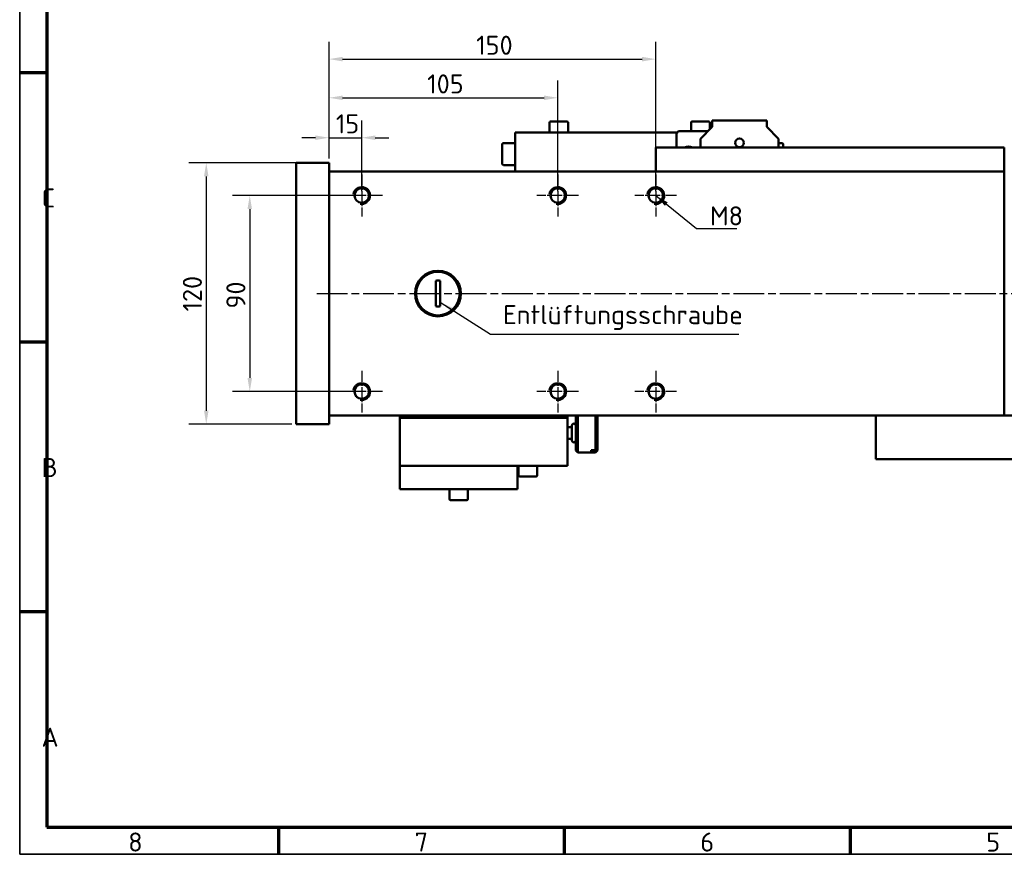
# Model space of a CAD drawing. Header units: millimetres. Extents: x 12 to 1038, y 12 to 732.
# Tile 1 of 5: x 12 to 464, y 12 to 396. Entities that reach past the tile are written whole.
import ezdxf

# ---------------------------------------------------------------- set-up
doc = ezdxf.new("R2010")
doc.units = ezdxf.units.MM
doc.header["$LTSCALE"] = 2.5
doc.linetypes.add('CHAIN', pattern=[0.3543, 0.2362, -0.0295, 0.0591, -0.0295])
doc.layers.get('0').update_dxf_attribs({"lineweight": 25})
for name, color, linetype, lineweight in [('Bemaßung (ISO)', 7, 'Continuous', 25), ('Mittellinie (ISO)', 7, 'Continuous', 25), ('Mittelpunktmarkierung (ISO)', 7, 'Continuous', 25), ('Rahmen (ISO)', 7, 'Continuous', 70), ('Sichtbar (ISO)', 7, 'Continuous', 50), ('Sichtbar schmal (ISO)', 7, 'Continuous', 35), ('Symbol (ISO)', 7, 'Continuous', 25)]:
    doc.layers.add(name, color=color, linetype=linetype, lineweight=lineweight)
doc.styles.add('Notiztext (DIN)', font='isocpeur.ttf')
doc.dimstyles.new('Standard (DIN)', dxfattribs={"dimscale": 2.5, "dimtxt": 3.5, "dimasz": 2.5, "dimexe": 3.175, "dimexo": 0.8, "dimgap": 0.8, "dimtad": 1, "dimdec": 3, "dimrnd": 1e-08, "dimtxsty": 'Notiztext (DIN)', "dimcen": 0.09, "dimdle": 10, "dimclrd": 256, "dimclre": 256, "dimclrt": 256, "dimazin": 2, "dimtfac": 0.571429, "dimtdec": 3, "dimtmove": 0, "dimatfit": 3, "dimfxl": 1, "dimtolj": 1, "dimlwd": -1, "dimlwe": -1, "dimarcsym": 0})
doc.dimstyles.new('Standard - Methode 2a (DIN)$7', dxfattribs={"dimscale": 2.5, "dimtxt": 3.5, "dimasz": 2.5, "dimexe": 3.175, "dimexo": 0.8, "dimgap": 0.8, "dimtad": 1, "dimtih": 1, "dimtoh": 1, "dimrnd": 1e-08, "dimtxsty": 'Notiztext (DIN)', "dimcen": 0.09, "dimdle": 10, "dimclrd": 256, "dimclre": 256, "dimclrt": 256, "dimazin": 2, "dimtfac": 1, "dimtmove": 0, "dimatfit": 3, "dimfxl": 1, "dimtolj": 1, "dimlwd": -1, "dimlwe": -1, "dimarcsym": 0})

# ---------------------------------------------------------------- blocks, each defined once
blk = doc.blocks.new('Ränder Hagen+Goebel Rahmen')
at = {"layer": 'Rahmen (ISO)', "linetype": 'Continuous', "lineweight": 35}
for p, q in [((5, 292), (5, 5)), ((5, 5), (415, 5))]:
    blk.add_line(p, q, dxfattribs=at)
at = {"layer": 'Rahmen (ISO)'}
for p, q in [((10, 287), (10, 10)), ((10, 148.5), (5, 148.5)), ((10, 99), (5, 99)), ((10, 49.5), (5, 49.5)), ((10, 10), (410, 10)), ((52.5, 10), (52.5, 5)), ((105, 10), (105, 5)), ((157.5, 10), (157.5, 5))]:
    blk.add_line(p, q, dxfattribs=at)
at = {"layer": 'Symbol (ISO)', "char_height": 3.5, "style": 'Notiztext (DIN)'}
for s, insert, attachment_point in [('C', (9, 123.75), 7), ('B', (9, 74.25), 7), ('A', (9, 24.75), 7), ('8', (26.25, 9), 2), ('6', (131.25, 9), 2), ('7', (78.75, 9), 2), ('5', (183.75, 9), 2)]:
    blk.add_mtext(s, dxfattribs=dict(at, insert=insert, attachment_point=attachment_point))
blk = doc.blocks.new('*D6')
at = {"layer": 'Bemaßung (ISO)'}
for p, q in [((154.49, 331.87), (154.49, 349.34)), ((169.49, 316.87), (169.49, 349.34)), ((148.24, 341.4), (141.99, 341.4)), ((154.49, 341.4), (169.49, 341.4)), ((175.74, 341.4), (181.99, 341.4))]:
    blk.add_line(p, q, dxfattribs=at)
for points in [[(148.24, 342.45), (148.24, 340.36), (154.49, 341.4)], [(175.74, 342.45), (175.74, 340.36), (169.49, 341.4)]]:
    blk.add_solid(points, dxfattribs=at)
at = {"layer": 'Defpoints', "color": 0}
for p in [(169.49, 341.4), (154.49, 329.87), (169.49, 314.87)]:
    blk.add_point(p, dxfattribs=at)
at = {"layer": 'Bemaßung (ISO)', "insert": (157.62, 352.15), "char_height": 8.75, "attachment_point": 1, "style": 'Notiztext (DIN)'}
blk.add_mtext('\\A1;15', dxfattribs=at)
blk = doc.blocks.new('*D7')
at = {"layer": 'Bemaßung (ISO)'}
for p, q in [((154.49, 331.87), (154.49, 367.66)), ((259.49, 316.87), (259.49, 367.66)), ((160.74, 359.72), (253.24, 359.72))]:
    blk.add_line(p, q, dxfattribs=at)
for points in [[(160.74, 360.76), (160.74, 358.68), (154.49, 359.72)], [(253.24, 360.76), (253.24, 358.68), (259.49, 359.72)]]:
    blk.add_solid(points, dxfattribs=at)
at = {"layer": 'Defpoints', "color": 0}
for p in [(259.49, 359.72), (154.49, 329.87), (259.49, 314.87)]:
    blk.add_point(p, dxfattribs=at)
at = {"layer": 'Bemaßung (ISO)', "insert": (199.55, 370.47), "char_height": 8.75, "attachment_point": 1, "style": 'Notiztext (DIN)'}
blk.add_mtext('\\A1;105', dxfattribs=at)
blk = doc.blocks.new('*D8')
at = {"layer": 'Bemaßung (ISO)'}
for p, q in [((154.49, 331.87), (154.49, 385.41)), ((304.49, 316.87), (304.49, 385.41)), ((160.74, 377.47), (298.24, 377.47))]:
    blk.add_line(p, q, dxfattribs=at)
for points in [[(160.74, 378.52), (160.74, 376.43), (154.49, 377.47)], [(298.24, 378.52), (298.24, 376.43), (304.49, 377.47)]]:
    blk.add_solid(points, dxfattribs=at)
at = {"layer": 'Defpoints', "color": 0}
for p in [(304.49, 377.47), (154.49, 329.87), (304.49, 314.87)]:
    blk.add_point(p, dxfattribs=at)
at = {"layer": 'Bemaßung (ISO)', "insert": (222.05, 388.22), "char_height": 8.75, "attachment_point": 1, "style": 'Notiztext (DIN)'}
blk.add_mtext('\\A1;150', dxfattribs=at)
blk = doc.blocks.new('*D9')
at = {"layer": 'Bemaßung (ISO)'}
for p, q in [((167.49, 314.87), (110.18, 314.87)), ((118.12, 308.62), (118.12, 231.12)), ((167.49, 224.87), (110.18, 224.87))]:
    blk.add_line(p, q, dxfattribs=at)
for points in [[(117.07, 308.62), (119.16, 308.62), (118.12, 314.87)], [(117.07, 231.12), (119.16, 231.12), (118.12, 224.87)]]:
    blk.add_solid(points, dxfattribs=at)
at = {"layer": 'Defpoints', "color": 0}
for p in [(169.49, 314.87), (118.12, 224.87), (169.49, 224.87)]:
    blk.add_point(p, dxfattribs=at)
at = {"layer": 'Bemaßung (ISO)', "insert": (107.37, 262.97), "char_height": 8.75, "attachment_point": 1, "rotation": 90, "style": 'Notiztext (DIN)'}
blk.add_mtext('\\A1;90', dxfattribs=at)
blk = doc.blocks.new('*D10')
at = {"layer": 'Bemaßung (ISO)'}
for p, q in [((152.49, 329.87), (90.21, 329.87)), ((98.14, 323.62), (98.14, 216.12)), ((137.49, 209.87), (90.21, 209.87))]:
    blk.add_line(p, q, dxfattribs=at)
for points in [[(97.1, 323.62), (99.19, 323.62), (98.14, 329.87)], [(97.1, 216.12), (99.19, 216.12), (98.14, 209.87)]]:
    blk.add_solid(points, dxfattribs=at)
at = {"layer": 'Defpoints', "color": 0}
for p in [(154.49, 329.87), (98.14, 209.87), (139.49, 209.87)]:
    blk.add_point(p, dxfattribs=at)
at = {"layer": 'Bemaßung (ISO)', "insert": (87.39, 261.63), "char_height": 8.75, "attachment_point": 1, "rotation": 90, "style": 'Notiztext (DIN)'}
blk.add_mtext('\\A1;120', dxfattribs=at)

msp = doc.modelspace()

# ---------------------------------------------------------------- linework, layer by layer
at = {"layer": 'Mittellinie (ISO)', "linetype": 'CHAIN', "ltscale": 23.990969}
msp.add_line((148.88551, 269.8713), (695.74258, 269.8713), dxfattribs=at)
at = {"layer": 'Mittelpunktmarkierung (ISO)', "linetype": 'CHAIN', "ltscale": 8.510415}
for p, q in [((169.49258, 324.4448), (169.49258, 305.2978)), ((259.49258, 324.4448), (259.49258, 305.2978)), ((304.49258, 324.4448), (304.49258, 305.2978)), ((179.06608, 314.8713), (159.91908, 314.8713)), ((269.06608, 314.8713), (249.91908, 314.8713)), ((314.06608, 314.8713), (294.91908, 314.8713)), ((169.49258, 234.4448), (169.49258, 215.2978)), ((259.49258, 234.4448), (259.49258, 215.2978)), ((304.49258, 234.4448), (304.49258, 215.2978)), ((179.06608, 224.8713), (159.91908, 224.8713)), ((269.06608, 224.8713), (249.91908, 224.8713)), ((314.06608, 224.8713), (294.91908, 224.8713))]:
    msp.add_line(p, q, dxfattribs=at)
at = {"layer": 'Sichtbar (ISO)'}
for p, q in [((255.74258, 348.3713), (255.74258, 343.8713)), ((256.24258, 348.8713), (263.74258, 348.8713)), ((264.24258, 348.3713), (264.24258, 343.8713)), ((320.74258, 348.3713), (320.74258, 344.3713)), ((321.24258, 348.8713), (328.74258, 348.8713)), ((329.24258, 348.3713), (329.24258, 345.13766)), ((330.44258, 349.3713), (330.44258, 346.3713)), ((330.44258, 349.3713), (355.44258, 349.3713)), ((355.44258, 346.3713), (355.44258, 349.3713)), ((314.49258, 343.8713), (239.99258, 343.8713)), ((239.99258, 343.8713), (239.99258, 325.8713)), ((313.99258, 343.3713), (314.99258, 344.3713)), ((314.99258, 344.3713), (328.49713, 344.3713)), ((330.44258, 346.3713), (325.09258, 340.8713)), ((360.79258, 340.8713), (355.44258, 346.3713)), ((313.99258, 336.8713), (313.99258, 343.3713)), ((325.09258, 340.8713), (325.09258, 336.8713)), ((360.79258, 336.8713), (360.79258, 340.8713)), ((233.99258, 329.4713), (233.99258, 338.2713)), ((234.59258, 338.8713), (239.99258, 338.8713)), ((464.49258, 336.8713), (304.49258, 336.8713)), ((304.49258, 325.8713), (304.49258, 336.8713)), ((362.39258, 338.8713), (360.79258, 338.8713)), ((362.99258, 338.2713), (362.99258, 336.8713)), ((464.49258, 325.8713), (464.49258, 336.8713)), ((154.49258, 329.8713), (139.49258, 329.8713)), ((139.49258, 329.8713), (139.49258, 209.8713)), ((154.49258, 329.8713), (154.49258, 209.8713)), ((154.49258, 325.8713), (464.49258, 325.8713)), ((154.49258, 213.8713), (154.49258, 325.8713)), ((234.59258, 328.8713), (239.99258, 328.8713)), ((464.49258, 213.8713), (464.49258, 325.8713)), ((203.49258, 275.73077), (203.49258, 264.01184)), ((205.49258, 264.01184), (205.49258, 275.73077)), ((154.49258, 213.8713), (464.49258, 213.8713)), ((186.99258, 212.8713), (186.99258, 213.8713)), ((186.99258, 212.8713), (263.99258, 212.8713)), ((186.99258, 190.8713), (186.99258, 212.8713)), ((263.99258, 212.8713), (263.99258, 213.8713)), ((263.99258, 190.8713), (263.99258, 212.8713)), ((267.79086, 197.8713), (267.79086, 213.8713)), ((268.79086, 213.8713), (268.79086, 196.8713)), ((276.79086, 198.0081), (276.79086, 213.8713)), ((277.79086, 213.8713), (277.79086, 198.9369)), ((405.49258, 213.8713), (405.49258, 193.8713)), ((405.49258, 213.8713), (475.49258, 213.8713)), ((154.49258, 209.8713), (139.49258, 209.8713)), ((263.99258, 208.6213), (265.99086, 208.6213)), ((265.99086, 209.2713), (265.99086, 202.4713)), ((263.99258, 203.1213), (265.99086, 203.1213)), ((277.79086, 198.9369), (277.79086, 198.16411)), ((267.79086, 197.8713), (268.79086, 196.8713)), ((268.79086, 196.8713), (276.79086, 196.8713)), ((274.79086, 198.0081), (274.79086, 197.23531)), ((274.79086, 198.0081), (276.79086, 198.0081)), ((276.79086, 197.23531), (274.79086, 197.23531)), ((277.79086, 197.8713), (276.79086, 196.8713)), ((276.79086, 196.8713), (276.79086, 197.23531)), ((277.79086, 198.16411), (277.79086, 197.8713)), ((186.99258, 190.7713), (186.99258, 190.8713)), ((186.99258, 190.8713), (263.99258, 190.8713)), ((240.99258, 190.7713), (186.99258, 190.7713)), ((186.99258, 180.0713), (186.99258, 190.7713)), ((240.99258, 190.8713), (240.99258, 190.7713)), ((240.99258, 180.0713), (240.99258, 190.7713)), ((241.54357, 186.3713), (241.54357, 190.8713)), ((250.04357, 186.3713), (250.04357, 190.8713)), ((475.49258, 193.8713), (405.49258, 193.8713)), ((249.54357, 185.8713), (242.04357, 185.8713)), ((240.99258, 180.0713), (186.99258, 180.0713)), ((209.74258, 175.5713), (209.74258, 180.0713)), ((218.24258, 175.5713), (218.24258, 180.0713)), ((217.74258, 175.0713), (210.24258, 175.0713))]:
    msp.add_line(p, q, dxfattribs=at)
at = {"layer": 'Sichtbar (ISO)', "flags": 128}
for points in [[(276.79086, 198.0081), (276.83498, 198.04904), (276.87887, 198.08978), (276.92254, 198.13031), (276.96598, 198.17065), (277.00921, 198.21078), (277.05222, 198.25071), (277.09502, 198.29044), (277.13759, 198.32997), (277.17996, 198.36931), (277.22211, 198.40846), (277.26405, 198.44741), (277.30579, 198.48617), (277.34731, 198.52474), (277.38863, 198.56313), (277.42975, 198.60132), (277.47067, 198.63933), (277.51138, 198.67716), (277.55189, 198.7148), (277.59221, 198.75227), (277.63233, 198.78955), (277.67225, 198.82665), (277.71198, 198.86358), (277.75151, 198.90033), (277.79086, 198.9369)], [(277.79086, 198.16411), (277.75152, 198.12754), (277.71198, 198.09079), (277.67225, 198.05386), (277.63233, 198.01676), (277.59221, 197.97948), (277.55189, 197.94201), (277.51138, 197.90437), (277.47067, 197.86654), (277.42975, 197.82853), (277.38863, 197.79033), (277.34731, 197.75195), (277.30579, 197.71338), (277.26405, 197.67462), (277.22211, 197.63567), (277.17996, 197.59652), (277.13759, 197.55719), (277.09501, 197.51765), (277.05222, 197.47792), (277.00921, 197.43799), (276.96598, 197.39786), (276.92254, 197.35753), (276.87887, 197.31699), (276.83498, 197.27625), (276.79086, 197.23531)]]:
    msp.add_lwpolyline(points, dxfattribs=at)
at = {"layer": 'Sichtbar (ISO)'}
for centre, radius in [((342.94258, 339.0713), 2), ((342.94258, 339.0713), 2), ((169.49258, 314.8713), 3.3235), ((259.49258, 314.8713), 3.3235), ((304.49258, 314.8713), 3.3235), ((204.49258, 269.8713), 10.5), ((204.49258, 269.8713), 10), ((169.49258, 224.8713), 3.3235), ((259.49258, 224.8713), 3.3235), ((304.49258, 224.8713), 3.3235)]:
    msp.add_circle(centre, radius, dxfattribs=at)
for centre, radius, start, end in [((256.24258, 348.3713), 0.5, 90, 180), ((263.74258, 348.3713), 0.5, 0, 90), ((321.24258, 348.3713), 0.5, 90, 180), ((328.74258, 348.3713), 0.5, 0, 90), ((234.59258, 338.2713), 0.6, 90, 180), ((319.49258, 333.8713), 3.5, 58.9972809, 121.0027191), ((362.39258, 338.2713), 0.6, 0, 90), ((234.59258, 329.4713), 0.6, 180, 270), ((204.49258, 269.8713), 5.94418, 80.3149809, 99.6850191), ((204.49258, 269.8713), 5.94418, 260.3149809, 279.6850191), ((266.89086, 209.2713), 0.9, 0, 180), ((266.89086, 202.4713), 0.9, 180, 0), ((242.04357, 186.3713), 0.5, 180, 270), ((249.54357, 186.3713), 0.5, 270, 0), ((210.24258, 175.5713), 0.5, 180, 270), ((217.74258, 175.5713), 0.5, 270, 0)]:
    msp.add_arc(centre, radius, start, end, dxfattribs=at)
at = {"layer": 'Sichtbar schmal (ISO)'}
for centre in [(169.49258, 314.8713), (259.49258, 314.8713), (304.49258, 314.8713), (169.49258, 224.8713), (259.49258, 224.8713), (304.49258, 224.8713)]:
    msp.add_arc(centre, 4, 260, 170, dxfattribs=at)

# ---------------------------------------------------------------- block references
at = {"xscale": 2.5, "yscale": 2.5, "zscale": 2.5}
msp.add_blockref('Ränder Hagen+Goebel Rahmen', (0, 0), dxfattribs=at)

# ---------------------------------------------------------------- texts
at = {"layer": 'Symbol (ISO)', "attachment_point": 7, "style": 'Notiztext (DIN)'}
for s, insert, char_height, width in [('{M8}', (329.39944, 301.16063), 8.75, 13.9935061), ('{Entlüftungsschraube}', (234.4086, 253.17929), 8.7499999, 109.3181849)]:
    msp.add_mtext(s, dxfattribs=dict(at, insert=insert, char_height=char_height, width=width))

# ---------------------------------------------------------------- dimensions: what is measured, and where the dimension line sits
at = {"layer": 'Bemaßung (ISO)'}
for base, p1, p2, angle, picture, middle in [((304.49258, 377.47406), (154.49258, 329.8713), (304.49258, 314.8713), 180, '*D8', (229.49008, 377.47406)), ((259.49258, 359.72081), (154.49258, 329.8713), (259.49258, 314.8713), 180, '*D7', (206.99008, 359.72081)), ((169.49258, 341.40355), (154.49258, 329.8713), (169.49258, 314.8713), 180, '*D6', (161.99258, 341.40355)), ((98.14361, 209.8713), (154.49258, 329.8713), (139.49258, 209.8713), 90, '*D10', (98.14361, 269.06828)), ((118.11505, 224.8713), (169.49258, 314.8713), (169.49258, 224.8713), 90, '*D9', (118.11505, 268.22442))]:
    dim = msp.add_linear_dim(base=base, p1=p1, p2=p2, angle=angle, dimstyle='Standard (DIN)', override={"dimdec": 3, "dimtp": 0, "dimtm": 0, "dimtdec": 3, "dimatfit": 2}, dxfattribs=at)
    dim.commit()
    dim.dimension.update_dxf_attribs({"geometry": picture, "text_midpoint": middle, "dimtype": 160})

# ---------------------------------------------------------------- leaders
at = {"layer": 'Symbol (ISO)', "annotation_type": 0, "has_hookline": 1, "hookline_direction": 0}
for points, text_width in [([(304.49258, 314.8713), (323.14944, 299.70229), (329.39944, 299.70229)], 12.25), ([(206.02224, 265.6044), (228.70236, 251.18613), (234.95236, 251.18613)], 107.625)]:
    msp.add_leader(points, dimstyle='Standard - Methode 2a (DIN)$7', override={"dimgap": 0, "dimtad": 1}, dxfattribs=dict(at, text_width=text_width))

doc.saveas('drawing.dxf')
